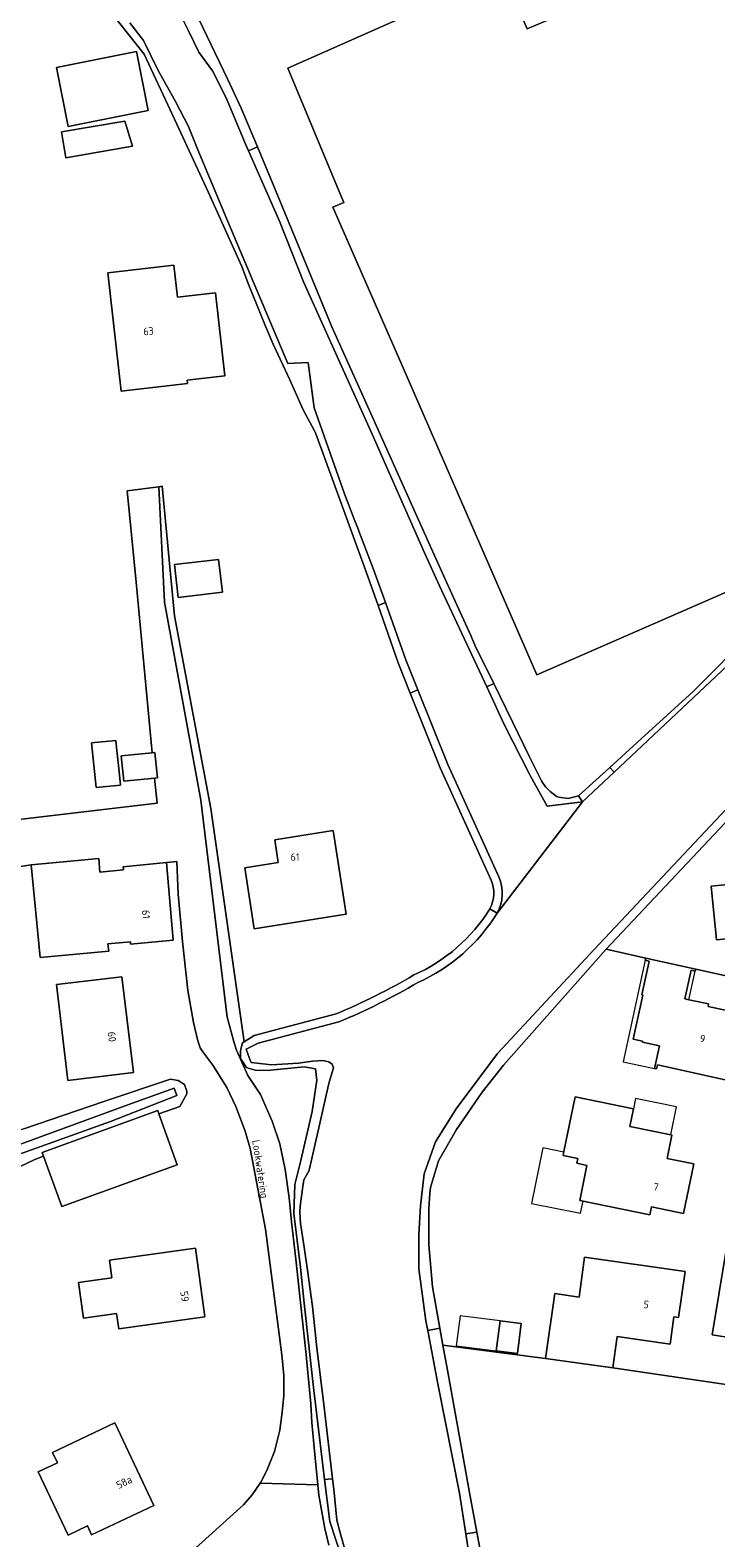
# Model space of a CAD drawing. Header units: metres. Extents: x 80938 to 82288, y 446951 to 448452.
# Tile 36 of 96: x 81956 to 82037, y 447507 to 447685. Entities that reach past the tile are written whole.
import ezdxf
from ezdxf.enums import TextEntityAlignment as Align

# ---------------------------------------------------------------- set-up
doc = ezdxf.new("R2010")
doc.units = ezdxf.units.M
doc.header["$MEASUREMENT"] = 0
for name, color, linetype, lineweight in [('B-WE-OG-BEBOUWING-GV', 253, 'Continuous', 35), ('B-WE-OG-BEBOUWING-T18', 253, 'Continuous', 18), ('B-WE-OG-BEBOUWING_LUIFEL-GV', 253, 'Continuous', 18), ('B-WE-OG-TERREIN_CULTUURSCHEIDING-GV', 253, 'Continuous', 18), ('B-WE-OG-TERREIN_ERF-GV', 253, 'Continuous', 18), ('B-WE-OG-TOPOGRAFIE-T18', 253, 'Continuous', 18), ('B-WE-OG-WATER_SLOOT-GV', 253, 'Continuous', 18), ('B-WE-VH-VERHARDING_ASFALT-GV', 253, 'Continuous', 18)]:
    doc.layers.add(name, color=color, linetype=linetype, lineweight=lineweight)
doc.styles.add('NLCS-ISO-M500-T18', font='NLCS-ISO.ttf', dxfattribs={"height": 0.9})

msp = doc.modelspace()

# ---------------------------------------------------------------- linework, layer by layer
at = {"layer": 'B-WE-OG-BEBOUWING-GV', "linetype": 'Continuous', "lineweight": 0}
for points in [[(82107.126, 447681.46), (82095.02, 447708.925), (82072.712, 447699.091), (82068.677, 447708.241), (82014.919, 447685.535), (82012.056, 447692.152), (82000, 447686.81), (81986.645, 447680.893), (81992.733, 447666.326), (81993.277, 447665.023), (81991.985, 447664.483), (82000, 447646.109), (82016.083, 447609.238), (82043.091, 447621.049), (82039.121, 447630.499), (82065.789, 447642.237), (82061.55, 447651.866), (82088.391, 447663.486), (82084.818, 447671.736)], [(81970.177, 447675.878), (81968.792, 447682.844), (81959.329, 447680.962), (81960.714, 447673.997)], [(81968.315, 447671.662), (81967.432, 447674.624), (81959.936, 447673.379), (81960.466, 447670.308)], [(81974.757, 447644.04), (81979.228, 447644.551), (81978.109, 447654.337), (81973.638, 447653.826), (81973.205, 447657.615), (81965.405, 447656.723), (81966.98, 447642.762), (81974.804, 447643.629)], [(81978.947, 447619.004), (81978.492, 447622.873), (81973.272, 447622.258), (81973.728, 447618.389)], [(81966.729, 447597.821), (81966.441, 447600.654), (81966.356, 447601.495), (81963.499, 447601.205), (81964.035, 447595.925), (81966.892, 447596.215)], [(81970.657, 447600.046), (81966.997, 447599.673), (81967.3, 447596.689), (81970.925, 447597.057), (81971.28, 447597.093), (81970.976, 447600.078)], [(81982.707, 447579.249), (81993.57, 447580.976), (81992.019, 447590.855), (81985.112, 447589.75), (81985.516, 447587.093), (81981.576, 447586.451)], [(81972.351, 447587.07), (81967.234, 447586.585), (81967.27, 447586.207), (81964.482, 447585.943), (81964.328, 447587.566), (81956.366, 447586.812), (81957.404, 447575.851), (81965.507, 447576.618), (81965.427, 447577.464), (81968.065, 447577.714), (81968.09, 447577.445), (81973.122, 447577.913)], [(82037.3, 447577.936), (82064.665, 447580.662), (82064.03, 447587.031), (82036.666, 447584.304)], [(82028.927, 447575.772), (82028.876, 447575.534), (82029.351, 447575.424), (82028.479, 447571.438), (82028.592, 447571.411), (82027.461, 447566.214), (82028.545, 447565.974), (82028.528, 447565.882), (82030.559, 447565.435), (82029.972, 447562.752), (82030.217, 447562.699), (82030.322, 447563.181), (82038.661, 447561.344), (82040.361, 447569.223), (82036.292, 447570.093), (82036.353, 447570.373), (82034.015, 447570.883), (82033.56, 447570.985), (82034.293, 447574.356), (82034.765, 447574.259), (82034.823, 447574.503)], [(81968.423, 447562.273), (81967.06, 447573.591), (81959.357, 447572.663), (81960.679, 447561.34)], [(82021.141, 447547.176), (82029.426, 447545.487), (82029.613, 447546.404), (82033.399, 447545.634), (82034.595, 447551.502), (82031.465, 447552.143), (82032.015, 447554.873), (82031.889, 447554.903), (82027.06, 447555.888), (82027.486, 447557.985), (82020.574, 447559.395), (82019.255, 447552.936), (82019.163, 447552.474), (82020.895, 447552.121), (82020.781, 447551.559), (82021.985, 447551.313)], [(81957.826, 447552.403), (81959.974, 447546.46), (81973.61, 447551.39), (81971.443, 447557.386), (81971.298, 447557.785), (81957.662, 447552.855)], [(81976.863, 447533.429), (81975.745, 447541.54), (81965.586, 447540.14), (81965.876, 447538.032), (81961.942, 447537.49), (81962.521, 447533.291), (81966.44, 447533.831), (81966.689, 447532.027)], [(82025.033, 447527.391), (82025.543, 447531.099), (82031.792, 447530.218), (82032.248, 447533.436), (82032.809, 447533.358), (82033.57, 447538.773), (82021.695, 447540.469), (82021.057, 447535.77), (82018.18, 447536.166), (82017.103, 447528.491)], [(82014.232, 447532.626), (82011.744, 447532.949), (82011.279, 447529.418), (82013.774, 447529.095)], [(81958.877, 447517.422), (81959.456, 447516.199), (81957.197, 447515.129), (81960.73, 447507.664), (81962.99, 447508.733), (81963.495, 447507.666), (81970.848, 447511.146), (81966.231, 447520.902)]]:
    msp.add_lwpolyline(points, close=True, dxfattribs=at)
at = {"layer": 'B-WE-OG-BEBOUWING_LUIFEL-GV', "linetype": 'Continuous', "lineweight": 0}
for points in [[(82027.461, 447566.214), (82028.592, 447571.411), (82028.479, 447571.438), (82029.351, 447575.424), (82028.876, 447575.534), (82026.278, 447563.55), (82029.972, 447562.752), (82030.559, 447565.435), (82028.528, 447565.882), (82028.545, 447565.974)], [(82034.015, 447570.883), (82034.765, 447574.259), (82034.293, 447574.356), (82033.56, 447570.985)], [(82032.558, 447558.242), (82027.732, 447559.23), (82027.486, 447557.985), (82027.06, 447555.888), (82031.889, 447554.903)], [(82021.141, 447547.176), (82021.985, 447551.313), (82020.781, 447551.559), (82020.895, 447552.121), (82019.163, 447552.474), (82019.242, 447552.871), (82016.757, 447553.369), (82015.427, 447546.832), (82021.241, 447545.661), (82021.545, 447547.094)], [(82007.026, 447533.533), (82006.56, 447530.003), (82011.279, 447529.418), (82011.744, 447532.949)]]:
    msp.add_lwpolyline(points, close=True, dxfattribs=at)
at = {"layer": 'B-WE-OG-TERREIN_CULTUURSCHEIDING-GV', "linetype": 'Continuous', "lineweight": 0}
msp.add_lwpolyline([(81994.451, 447500.61), (81991.613, 447509.269), (81991.012, 447514.208), (81990.406, 447519.196), (81989.689, 447525.096), (81989.151, 447530.042), (81988.607, 447535.038), (81988.149, 447539.24), (81987.38, 447545.638), (81987.476, 447549.054), (81988.197, 447551.892), (81989.544, 447557.664), (81990.073, 447561.369), (81989.929, 447562.716), (81988.582, 447562.956), (81984.205, 447562.523), (81982.809, 447562.571), (81981.995, 447562.804), (81981.909, 447562.829), (81981.799, 447562.86), (81981.078, 447563.919), (81981.078, 447564.881), (81981.318, 447565.795), (81981.501, 447565.912), (81977.566, 447593.441), (81973.289, 447616.219), (81971.831, 447631.505), (81971.413, 447631.429), (81972.101, 447617.832), (81976.397, 447594.438), (81979.506, 447568.82), (81980.321, 447565.776), (81980.621, 447564.918), (81981.943, 447561.939), (81983.431, 447559.689), (81984.824, 447556.522), (81985.705, 447553.861), (81986.333, 447550.816), (81986.838, 447547.466), (81987.11, 447544.649), (81987.621, 447540.258), (81988.162, 447535.13), (81988.783, 447529.318), (81989.381, 447523.174), (81989.497, 447520.965), (81989.852, 447517.157), (81990.215, 447513.581), (81990.339, 447512.36), (81991.025, 447508.427), (81991.495, 447506.474)], dxfattribs=at)
at = {"layer": 'B-WE-OG-TERREIN_ERF-GV', "linetype": 'Continuous', "lineweight": 0}
for points in [[(82084.818, 447671.736), (82088.391, 447663.486), (82061.55, 447651.866), (82065.789, 447642.237), (82039.121, 447630.499), (82043.091, 447621.049), (82016.083, 447609.238), (82000, 447646.109), (81991.985, 447664.483), (81993.277, 447665.023), (81992.733, 447666.326), (81986.645, 447680.893), (82000, 447686.81), (82012.056, 447692.152), (82014.919, 447685.535), (82068.677, 447708.241), (82072.712, 447699.091), (82095.02, 447708.925), (82107.126, 447681.46)], [(81959.329, 447680.962), (81968.792, 447682.844), (81970.177, 447675.878), (81960.714, 447673.997)], [(81960.466, 447670.308), (81959.936, 447673.379), (81967.432, 447674.624), (81968.315, 447671.662)], [(81973.638, 447653.826), (81978.109, 447654.337), (81979.228, 447644.551), (81974.757, 447644.04), (81974.804, 447643.629), (81966.98, 447642.762), (81965.405, 447656.723), (81973.205, 447657.615)], [(81973.728, 447618.389), (81973.272, 447622.258), (81978.492, 447622.873), (81978.947, 447619.004)], [(81964.035, 447595.925), (81963.499, 447601.205), (81966.356, 447601.495), (81966.441, 447600.654), (81966.729, 447597.821), (81966.892, 447596.215)], [(81982.707, 447579.249), (81981.576, 447586.451), (81985.516, 447587.093), (81985.112, 447589.75), (81992.019, 447590.855), (81993.57, 447580.976)], [(82064.03, 447587.031), (82064.665, 447580.662), (82037.3, 447577.936), (82036.666, 447584.304)], [(81968.423, 447562.273), (81960.679, 447561.34), (81959.357, 447572.663), (81967.06, 447573.591)], [(82021.141, 447547.176), (82021.985, 447551.313), (82020.781, 447551.559), (82020.895, 447552.121), (82019.163, 447552.474), (82019.255, 447552.936), (82020.574, 447559.395), (82027.486, 447557.985), (82027.06, 447555.888), (82031.889, 447554.903), (82032.015, 447554.873), (82031.465, 447552.143), (82034.595, 447551.502), (82033.399, 447545.634), (82029.613, 447546.404), (82029.426, 447545.487)], [(81966.689, 447532.027), (81966.44, 447533.831), (81962.521, 447533.291), (81961.942, 447537.49), (81965.876, 447538.032), (81965.586, 447540.14), (81975.745, 447541.54), (81976.863, 447533.429)], [(82013.774, 447529.095), (82011.279, 447529.418), (82011.744, 447532.949), (82014.232, 447532.626)], [(81963.495, 447507.666), (81962.99, 447508.733), (81960.73, 447507.664), (81957.197, 447515.129), (81959.456, 447516.199), (81958.877, 447517.422), (81966.231, 447520.902), (81970.848, 447511.146)]]:
    msp.add_lwpolyline(points, close=True, dxfattribs=at)
for points in [[(82010.659, 447584.995), (82004.633, 447598.247), (82001.1, 447607.091), (81999.676, 447610.656), (81997.312, 447617.419), (81995.921, 447621.398), (81992.221, 447631.558), (81989.938, 447637.829), (81989.821, 447638.061), (81988.457, 447640.53), (81986.893, 447644.065), (81984.95, 447648.289), (81984.017, 447650.401), (81981.975, 447655.463), (81981.218, 447657.458), (81977.248, 447666.288), (81973.041, 447675.359), (81969.714, 447682.533), (81963.502, 447690.369)], [(81975.208, 447688.654), (81979.52, 447679.632), (81981.172, 447676.176), (81983.072, 447671.578), (81984.992, 447666.934), (81988.813, 447657.693), (81991.845, 447650.356), (81995.949, 447641.237), (82000.053, 447632.118), (82004.156, 447622.999), (82006.395, 447618.024), (82008.26, 447613.88), (82008.797, 447612.687), (82010.981, 447608.217), (82013.187, 447603.702), (82015.173, 447599.638), (82016.521, 447596.88), (82016.666, 447596.63), (82017.099, 447596.012), (82017.635, 447595.48), (82018.338, 447594.904), (82018.606, 447594.794), (82019.784, 447594.637), (82021.006, 447594.947), (82024.683, 447598.298), (82028.398, 447601.682), (82034.524, 447607.263), (82041.579, 447614.35)], [(81873.03, 447587.398), (81862.791, 447586.075), (81863.344, 447581.38), (81878.174, 447583.139), (81901.987, 447585.953), (81923.162, 447588.397), (81942.532, 447590.702), (81971.219, 447594.106), (81970.925, 447597.057), (81967.3, 447596.689), (81966.997, 447599.673), (81970.657, 447600.046), (81968.766, 447620.177), (81967.709, 447630.956), (81971.413, 447631.429), (81971.831, 447631.505), (81973.289, 447616.219), (81977.566, 447593.441), (81981.501, 447565.912), (81982.68, 447566.67), (81992.359, 447569.207)], [(82049.703, 447603.908), (82024.266, 447576.863), (82028.927, 447575.772), (82034.823, 447574.503), (82050.265, 447571.056)], [(81974.924, 447505.369), (81981.429, 447511.237), (81982.464, 447512.413), (81983.408, 447513.801), (81983.47, 447513.892), (81984.198, 447515.268), (81985.098, 447517.534), (81985.717, 447520.052), (81986.008, 447522.188), (81986.199, 447524.145), (81986.184, 447526.507), (81985.965, 447528.944), (81984.04, 447543.791), (81982.196, 447553.309), (81981.639, 447555.367), (81980.524, 447558.283), (81979.452, 447560.513), (81977.802, 447563.15), (81976.644, 447564.736), (81976.301, 447565.207), (81976.026, 447566.018), (81975.527, 447568.199), (81974.842, 447571.954), (81974.221, 447577.767), (81973.702, 447583.352), (81973.547, 447587.207), (81972.351, 447587.07), (81973.122, 447577.913), (81968.09, 447577.445), (81968.065, 447577.714), (81965.427, 447577.464), (81965.507, 447576.618), (81957.404, 447575.851), (81956.366, 447586.812), (81952.518, 447586.215)], [(82038.661, 447561.344), (82030.322, 447563.181), (82030.217, 447562.699), (82029.972, 447562.752), (82030.559, 447565.435), (82028.528, 447565.882), (82028.545, 447565.974), (82027.461, 447566.214), (82028.592, 447571.411), (82028.479, 447571.438), (82029.351, 447575.424), (82028.876, 447575.534), (82028.927, 447575.772), (82024.266, 447576.863), (82012.126, 447563.152), (82009.605, 447559.974), (82006.574, 447555.548), (82004.458, 447551.844), (82003.495, 447548.717), (82003.442, 447548.02), (82003.303, 447546.215), (82003.303, 447541.934), (82003.736, 447536.979), (82004.616, 447532.082), (82004.972, 447530.099), (82017.103, 447528.491), (82018.18, 447536.166), (82021.057, 447535.77), (82021.695, 447540.469), (82033.57, 447538.773), (82032.809, 447533.358), (82032.248, 447533.436), (82031.792, 447530.218), (82025.543, 447531.099), (82025.033, 447527.391), (82040.841, 447525.081)], [(82050.265, 447571.056), (82034.823, 447574.503), (82034.765, 447574.259), (82034.293, 447574.356), (82033.56, 447570.985), (82034.015, 447570.883), (82036.353, 447570.373), (82036.292, 447570.093), (82040.361, 447569.223)], [(81955.473, 447555.643), (81964.948, 447558.84), (81972.793, 447561.486), (81973.697, 447561.347), (81974.463, 447560.86), (81974.741, 447560.095), (81974.741, 447559.747), (81973.906, 447558.287), (81971.443, 447557.386), (81973.61, 447551.39), (81959.974, 447546.46), (81957.826, 447552.403), (81956.795, 447552.026), (81952.301, 447549.892)], [(82038.421, 447541.32), (82036.786, 447531.317), (82041.722, 447530.51)], [(82041.722, 447530.51), (82036.786, 447531.317), (82038.421, 447541.32)], [(82040.841, 447525.081), (82025.033, 447527.391), (82017.103, 447528.491), (82004.972, 447530.099), (82005.504, 447527.136), (82007.272, 447517.294), (82008.065, 447512.877), (82008.982, 447507.987), (82009.925, 447502.96), (82009.928, 447502.943), (82011.529, 447494.356), (82012.539, 447491.566), (82016.195, 447485.36), (82018.755, 447481.094), (82021.366, 447476.743), (82024.48, 447472.801), (82027.6, 447468.862), (82031.83, 447463.52), (82032.327, 447463.519), (82040.732, 447468.936)]]:
    msp.add_lwpolyline(points, dxfattribs=at)
for points in [[(82010.517, 447581.618, 0.2309767), (82010.659, 447584.995)], [(82001.555, 447573.798, 0.1506375), (82010.517, 447581.618)], [(81992.359, 447569.207, 0.0338511), (82001.555, 447573.798)]]:
    msp.add_lwpolyline(points, format="xyb", dxfattribs=at)
at = {"layer": 'B-WE-OG-WATER_SLOOT-GV', "linetype": 'Continuous', "lineweight": 0}
for points in [[(81963.502, 447690.369), (81969.714, 447682.533), (81973.041, 447675.359), (81977.248, 447666.288), (81981.218, 447657.458), (81981.975, 447655.463), (81984.017, 447650.401), (81984.95, 447648.289), (81986.893, 447644.065), (81988.457, 447640.53), (81989.821, 447638.061), (81989.938, 447637.829), (81992.221, 447631.558), (81995.921, 447621.398), (81997.312, 447617.419), (81998.178, 447617.773), (81996.764, 447621.701), (81995.005, 447626.311), (81994.993, 447626.358), (81994.506, 447627.618), (81993.36, 447630.62), (81989.76, 447640.76), (81989.08, 447646.14), (81986.67, 447646.01), (81983.764, 447652.888), (81979.58, 447662.79), (81976.049, 447671.239), (81974.948, 447673.991), (81973.398, 447676.943), (81971.371, 447680.624), (81969.61, 447684.146), (81968.01, 447686.227)], [(81974.32, 447686.561), (81974.947, 447685.277), (81976.17, 447682.77), (81977.78, 447680.59), (81979.39, 447677.37), (81981.721, 447671.821), (81982.028, 447671.121), (81982.386, 447671.278), (81983.072, 447671.578), (81981.172, 447676.176), (81979.52, 447679.632), (81975.208, 447688.654)], [(81968.01, 447686.227), (81969.61, 447684.146), (81971.371, 447680.624), (81973.398, 447676.943), (81974.948, 447673.991), (81976.049, 447671.239), (81979.58, 447662.79), (81983.764, 447652.888), (81986.67, 447646.01), (81989.08, 447646.14), (81989.76, 447640.76), (81993.36, 447630.62), (81994.506, 447627.618), (81994.993, 447626.358), (81995.005, 447626.311), (81996.764, 447621.701), (81998.178, 447617.773), (82000.611, 447611.011), (82002.029, 447607.46), (82005.553, 447598.64), (82011.572, 447585.403)], [(82011.382, 447581.116), (82021.46, 447594.26), (82017.27, 447593.74), (82015.338, 447597.261), (82015.19, 447597.53), (82012.26, 447603.3), (82010.15, 447607.83), (82004.59, 447619.77), (82002.79, 447623.65), (81996.64, 447637.66), (81988.5, 447655.64), (81985.669, 447662.805), (81982.028, 447671.121), (81981.721, 447671.821), (81979.39, 447677.37), (81977.78, 447680.59), (81976.17, 447682.77), (81974.947, 447685.277), (81974.32, 447686.561)], [(82121.702, 447686.408), (82119.93, 447685.241), (82111.63, 447678.57), (82103.33, 447671.9), (82096.994, 447665.995), (82091.882, 447661.265), (82087.024, 447656.851), (82083.087, 447653.524), (82077.946, 447648.835), (82076.9, 447647.88), (82068.29, 447639.64), (82064.001, 447635.543), (82057.59, 447629.42), (82056.137, 447627.952), (82049.101, 447620.846), (82047.56, 447619.29), (82039.22, 447610.95), (82025.187, 447597.762), (82021.46, 447594.26), (82011.382, 447581.116)], [(82011.572, 447585.403), (82005.553, 447598.64), (82002.029, 447607.46), (82001.1, 447607.091), (82004.633, 447598.247), (82010.659, 447584.995)], [(82048.975, 447604.593), (82022.827, 447576.794), (82011.43, 447564.51), (82006.56, 447557.99), (82004.1, 447554.11), (82002.78, 447550.33), (82002.31, 447546.55), (82002.12, 447543.15), (82002.12, 447539.08), (82002.97, 447532.94), (82003.183, 447531.812), (82004.616, 447532.082), (82003.736, 447536.979), (82003.303, 447541.934), (82003.303, 447546.215), (82003.442, 447548.02), (82003.495, 447548.717), (82004.458, 447551.844), (82006.574, 447555.548), (82009.605, 447559.974), (82012.126, 447563.152), (82024.266, 447576.863), (82049.703, 447603.908)], [(82008.54, 447502.14), (82007.681, 447507.79), (82006.95, 447512.6), (82004.37, 447525.52), (82003.183, 447531.812), (82002.97, 447532.94), (82002.12, 447539.08), (82002.12, 447543.15), (82002.31, 447546.55), (82002.78, 447550.33), (82004.1, 447554.11), (82006.56, 447557.99), (82011.43, 447564.51), (82022.827, 447576.794), (82048.975, 447604.593)], [(82011.382, 447581.116), (82010.517, 447581.618)], [(82010.517, 447581.618), (82011.382, 447581.116)], [(81981.318, 447565.795), (81981.078, 447564.881), (81981.078, 447563.919), (81981.799, 447562.86), (81981.909, 447562.829), (81981.995, 447562.804), (81982.809, 447562.571), (81984.205, 447562.523), (81988.582, 447562.956), (81989.929, 447562.716), (81990.073, 447561.369), (81989.544, 447557.664), (81988.197, 447551.892), (81987.476, 447549.054), (81987.38, 447545.638), (81988.149, 447539.24), (81988.607, 447535.038), (81989.151, 447530.042), (81989.689, 447525.096), (81990.406, 447519.196), (81991.012, 447514.208), (81991.878, 447514.31), (81991.931, 447514.316), (81990.895, 447523.065), (81990.14, 447529.44), (81990.065, 447530.14), (81989.983, 447530.904), (81989.58, 447534.65), (81988.98, 447538.923), (81988.597, 447541.655), (81988.169, 447544.469), (81988.077, 447545.785), (81988.134, 447546.48), (81988.23, 447547.369), (81988.383, 447548.538), (81988.566, 447549.609), (81989.195, 447550.72), (81989.2, 447550.73), (81990.33, 447555.75), (81991.199, 447559.603), (81991.51, 447560.98), (81991.669, 447561.536), (81992.04, 447562.84), (81991.88, 447563.26), (81991.52, 447563.54), (81990.81, 447563.7), (81989.58, 447563.62), (81987.92, 447563.38), (81984.74, 447563.2), (81982.32, 447563.48), (81982.149, 447563.946), (81981.75, 447565.03), (81983.162, 447565.745), (81992.681, 447568.258)], [(81992.359, 447569.207), (81982.68, 447566.67), (81981.501, 447565.912), (81981.318, 447565.795)], [(81992.681, 447568.258), (81983.162, 447565.745), (81981.75, 447565.03), (81982.149, 447563.946), (81982.32, 447563.48), (81984.74, 447563.2), (81987.92, 447563.38), (81989.58, 447563.62), (81990.81, 447563.7), (81991.52, 447563.54), (81991.88, 447563.26), (81992.04, 447562.84), (81991.669, 447561.536), (81991.51, 447560.98), (81991.199, 447559.603), (81990.33, 447555.75), (81989.2, 447550.73), (81989.195, 447550.72), (81988.566, 447549.609), (81988.383, 447548.538), (81988.23, 447547.369), (81988.134, 447546.48), (81988.077, 447545.785), (81988.169, 447544.469), (81988.597, 447541.655), (81988.98, 447538.923), (81989.58, 447534.65), (81989.983, 447530.904), (81990.065, 447530.14), (81990.14, 447529.44), (81990.895, 447523.065), (81991.931, 447514.316), (81992.08, 447513.06), (81992.452, 447509.424), (81992.563, 447508.975), (81992.73, 447508.37), (81994.637, 447501.459)], [(81994.637, 447501.459), (81992.73, 447508.37), (81992.563, 447508.975), (81992.452, 447509.424), (81992.08, 447513.06), (81991.931, 447514.316), (81991.878, 447514.31), (81991.012, 447514.208), (81991.613, 447509.269), (81994.451, 447500.61)], [(82009.925, 447502.96), (82008.982, 447507.987), (82007.681, 447507.79), (82008.54, 447502.14)]]:
    msp.add_lwpolyline(points, dxfattribs=at)
for points in [[(82010.15, 447607.83), (82010.981, 447608.217), (82008.797, 447612.687), (82008.26, 447613.88), (82006.395, 447618.024), (82004.156, 447622.999), (82000.053, 447632.118), (81995.949, 447641.237), (81991.845, 447650.356), (81988.813, 447657.693), (81984.992, 447666.934), (81983.072, 447671.578), (81982.386, 447671.278), (81982.028, 447671.121), (81985.669, 447662.805), (81988.5, 447655.64), (81996.64, 447637.66), (82002.79, 447623.65), (82004.59, 447619.77)], [(82024.683, 447598.298), (82025.187, 447597.762), (82039.22, 447610.95), (82047.56, 447619.29), (82049.101, 447620.846), (82048.555, 447621.387), (82045.06, 447617.846), (82041.579, 447614.35), (82034.524, 447607.263), (82028.398, 447601.682)], [(82001.1, 447607.091), (82002.029, 447607.46), (82000.611, 447611.011), (81998.178, 447617.773), (81997.312, 447617.419), (81999.676, 447610.656)], [(82021.46, 447594.26), (82021.006, 447594.947), (82019.784, 447594.637), (82018.606, 447594.794), (82018.338, 447594.904), (82017.635, 447595.48), (82017.099, 447596.012), (82016.666, 447596.63), (82016.521, 447596.88), (82015.173, 447599.638), (82013.187, 447603.702), (82010.981, 447608.217), (82010.15, 447607.83), (82012.26, 447603.3), (82015.19, 447597.53), (82015.338, 447597.261), (82017.27, 447593.74)], [(82021.006, 447594.947), (82021.46, 447594.26), (82025.187, 447597.762), (82024.683, 447598.298)], [(81957.826, 447552.403), (81957.662, 447552.855), (81971.298, 447557.785), (81971.443, 447557.386), (81973.906, 447558.287), (81974.741, 447559.747), (81974.741, 447560.095), (81974.463, 447560.86), (81973.697, 447561.347), (81972.793, 447561.486), (81964.948, 447558.84), (81955.473, 447555.643), (81953.878, 447555.079), (81952.093, 447554.447), (81952.249, 447552.8), (81967.776, 447558.449), (81973.233, 447560.414), (81973.55, 447559.56), (81965.73, 447556.5), (81951.73, 447551.484), (81952.301, 447549.892), (81956.795, 447552.026)], [(81946.584, 447549.472), (81947.636, 447549.911), (81949.438, 447550.663), (81951.73, 447551.484), (81965.73, 447556.5), (81973.55, 447559.56), (81973.233, 447560.414), (81967.776, 447558.449), (81952.249, 447552.8), (81949.206, 447551.753), (81945.363, 447550.591), (81940.09, 447548.896), (81935.175, 447547.316), (81926.078, 447544.584), (81926.921, 447541.776), (81931.192, 447544.023), (81941.409, 447547.662), (81942.38, 447548.007)], [(82007.681, 447507.79), (82008.982, 447507.987), (82008.065, 447512.877), (82007.272, 447517.294), (82005.504, 447527.136), (82004.972, 447530.099), (82004.616, 447532.082), (82003.183, 447531.812), (82004.37, 447525.52), (82006.95, 447512.6)]]:
    msp.add_lwpolyline(points, close=True, dxfattribs=at)
for points in [[(82010.659, 447584.995, -0.2309767), (82010.517, 447581.618)], [(82011.382, 447581.116, 0.2328048), (82011.572, 447585.403)], [(82011.572, 447585.403, -0.2328048), (82011.382, 447581.116)], [(82010.517, 447581.618, -0.1506375), (82001.555, 447573.798)], [(82002.013, 447572.907, 0.1504135), (82011.382, 447581.116)], [(82011.382, 447581.116, -0.1504135), (82002.013, 447572.907)], [(82001.555, 447573.798, -0.0338511), (81992.359, 447569.207)], [(81992.681, 447568.258, 0.0339725), (82002.013, 447572.907)], [(82002.013, 447572.907, -0.0339725), (81992.681, 447568.258)]]:
    msp.add_lwpolyline(points, format="xyb", dxfattribs=at)
at = {"layer": 'B-WE-VH-VERHARDING_ASFALT-GV', "linetype": 'Continuous', "lineweight": 0}
for points in [[(81952.518, 447586.215), (81956.366, 447586.812), (81964.328, 447587.566), (81964.482, 447585.943), (81967.27, 447586.207), (81967.234, 447586.585), (81972.351, 447587.07), (81973.547, 447587.207), (81973.702, 447583.352), (81974.221, 447577.767), (81974.842, 447571.954), (81975.527, 447568.199), (81976.026, 447566.018), (81976.301, 447565.207), (81976.644, 447564.736), (81977.802, 447563.15), (81979.452, 447560.513), (81980.524, 447558.283), (81981.639, 447555.367), (81982.196, 447553.309), (81984.04, 447543.791), (81985.965, 447528.944), (81986.184, 447526.507), (81986.199, 447524.145), (81986.008, 447522.188), (81985.717, 447520.052), (81985.098, 447517.534), (81984.198, 447515.268), (81983.47, 447513.892), (81983.408, 447513.801), (81990.215, 447513.581), (81989.852, 447517.157), (81989.497, 447520.965), (81989.381, 447523.174), (81988.783, 447529.318), (81988.162, 447535.13), (81987.621, 447540.258), (81987.11, 447544.649), (81986.838, 447547.466), (81986.333, 447550.816), (81985.705, 447553.861), (81984.824, 447556.522), (81983.431, 447559.689), (81981.943, 447561.939), (81980.621, 447564.918), (81980.321, 447565.776), (81979.506, 447568.82), (81976.397, 447594.438), (81972.101, 447617.832), (81971.413, 447631.429), (81967.709, 447630.956), (81968.766, 447620.177), (81970.657, 447600.046), (81970.976, 447600.078), (81971.28, 447597.093), (81970.925, 447597.057), (81971.219, 447594.106), (81942.532, 447590.702)], [(81991.495, 447506.474), (81991.025, 447508.427), (81990.339, 447512.36), (81990.215, 447513.581), (81983.408, 447513.801), (81982.464, 447512.413), (81981.429, 447511.237), (81974.924, 447505.369)]]:
    msp.add_lwpolyline(points, dxfattribs=at)

# ---------------------------------------------------------------- texts
at = {"layer": 'B-WE-OG-BEBOUWING-T18', "linetype": 'Continuous', "lineweight": 0, "style": 'NLCS-ISO-M500-T18'}
for s, rotation, p in [('63', 6.4, (81970.208, 447649.833)), ('61', 276.1, (81969.92, 447580.96)), ('60', 277.5, (81965.9, 447566.51)), ('9', 347.8, (82035.635, 447566.285)), ('7', 348.5, (82030.136, 447548.778)), ('59', 276.6, (81974.48, 447535.84)), ('5', 352, (82028.985, 447534.888)), ('58a', 26.2, (81967.33, 447513.9))]:
    msp.add_text(s, height=0.9, rotation=rotation, dxfattribs=at).set_placement(p, align=Align.MIDDLE)
msp.add_text('61', height=0.9, dxfattribs=at).set_placement((81987.518, 447587.734), align=Align.MIDDLE)
at = {"layer": 'B-WE-OG-TOPOGRAFIE-T18', "linetype": 'Continuous', "lineweight": 0, "style": 'NLCS-ISO-M500-T18'}
msp.add_text('Lookwatering', height=0.9, rotation=278.5, dxfattribs=at).set_placement((81983.278, 447550.864), align=Align.MIDDLE)

doc.saveas('drawing.dxf')
